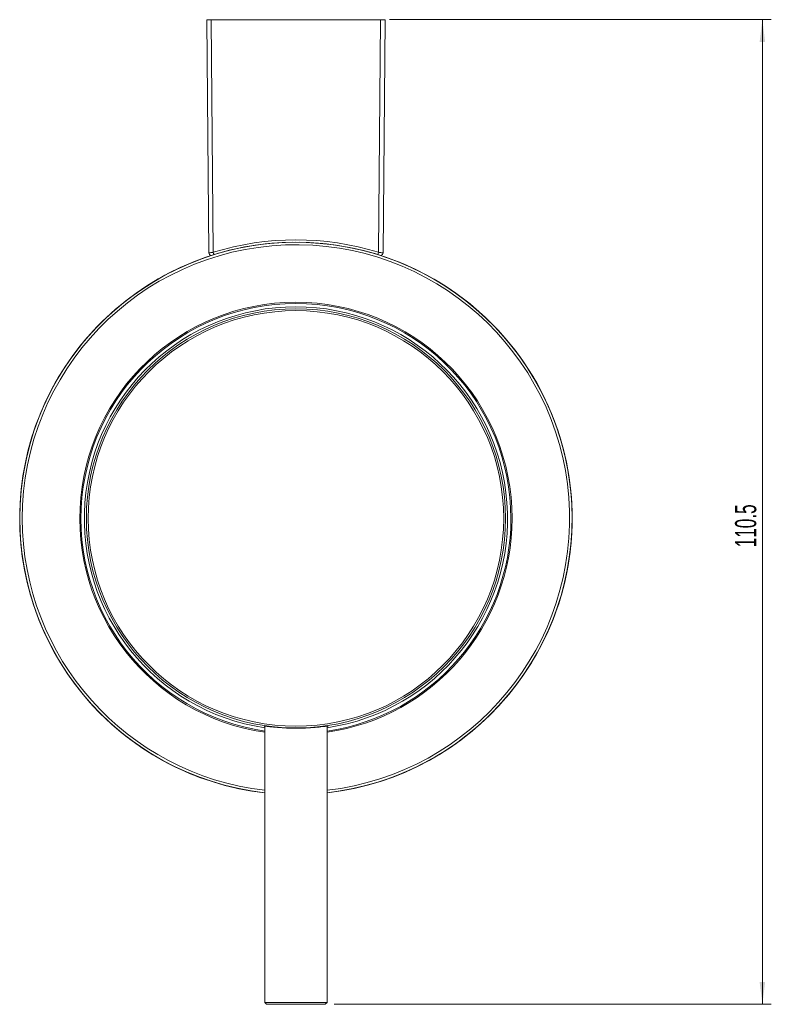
# Model space of a CAD drawing. Header units: millimetres. Extents: x -184 to 227, y 36 to 490.
# Tile 1 of 4: x -184 to -100, y 45 to 155. Entities that reach past the tile are written whole.
import ezdxf

# ---------------------------------------------------------------- set-up
doc = ezdxf.new("R2010")
doc.units = ezdxf.units.MM
doc.styles.add('SLDTEXTSTYLE0', font='TXT', dxfattribs={"width": 0.605})
doc.dimstyles.new('SLDDIMSTYLE1', dxfattribs={"dimtxt": 2.311487, "dimasz": 2.5, "dimexe": 0, "dimexo": 0.0625, "dimgap": 0.577872, "dimtad": 1, "dimtoh": 1, "dimdec": 1, "dimrnd": 1e-09, "dimzin": 12, "dimdsep": 46, "dimtxsty": 'SLDTEXTSTYLE0', "dimsah": 1, "dimcen": 0.09, "dimadec": 0, "dimazin": 0, "dimtfac": 1, "dimtofl": 0, "dimtmove": 0, "dimatfit": 3, "dimfxl": 1, "dimfrac": 2, "dimtolj": 1, "dimtzin": 12, "dimarcsym": 0})

# ---------------------------------------------------------------- blocks, each defined once
blk = doc.blocks.new('*D3')
at = {"color": 7, "linetype": 'Continuous', "lineweight": 0}
for p, q in [((-142.49, 155.17), (-99.64, 155.17)), ((-100.64, 155.17), (-100.64, 44.67)), ((-148.69, 44.67), (-99.64, 44.67))]:
    blk.add_line(p, q, dxfattribs=at)
for points in [[(-100.64, 155.17), (-100.95, 152.67), (-100.33, 152.67)], [(-100.64, 44.67), (-100.33, 47.17), (-100.95, 47.17)]]:
    blk.add_solid(points, dxfattribs=at)
at = {"color": 7, "linetype": 'Continuous', "lineweight": 0, "insert": (-103.71, 95.95), "char_height": 2.381, "attachment_point": 1, "rotation": 90, "style": 'SLDTEXTSTYLE0'}
blk.add_mtext('110.5', dxfattribs=at)

msp = doc.modelspace()

# ---------------------------------------------------------------- linework, layer by layer
at = {"color": 7, "linetype": 'Continuous', "lineweight": 15}
for p, q in [((-162.76, 128.995), (-162.988, 155.165)), ((-162.988, 155.165), (-162.488, 155.165)), ((-162.488, 155.165), (-162.26, 129.057)), ((-162.488, 155.165), (-143.488, 155.165)), ((-143.716, 129.057), (-143.488, 155.165)), ((-143.488, 155.165), (-142.988, 155.165)), ((-142.988, 155.165), (-143.216, 128.995)), ((-156.488, 75.887), (-156.488, 44.865)), ((-149.488, 44.865), (-149.488, 75.885)), ((-156.488, 44.865), (-156.288, 44.665)), ((-156.488, 44.865), (-149.488, 44.865)), ((-149.688, 44.665), (-156.288, 44.665)), ((-149.688, 44.665), (-149.488, 44.865))]:
    msp.add_line(p, q, dxfattribs=at)
for radius in [23.516, 23.316]:
    msp.add_circle((-152.988, 99.196), radius, dxfattribs=at)
for centre, radius, start, end in [((-152.988, 99.162), 31.3, 72.76834, 107.23166), ((-152.988, 99.196), 31, 276.55689, 263.5173), ((-152.988, 99.196), 30.998, 276.56024, 263.51693), ((-162.46, 128.998), 0.3, 180.5, 262.30896), ((-143.516, 128.998), 0.3, 277.69104, 359.5), ((-152.988, 99.196), 24.258, 0.00423, 261.70423), ((-152.988, 99.196), 23.75, 90, 261.52555), ((-152.988, 99.196), 23.75, 278.47445, 90), ((-152.988, 99.196), 24.258, 278.29577, 0.00423)]:
    msp.add_arc(centre, radius, start, end, dxfattribs=at)
at = {"color": 8, "linetype": 'Continuous', "lineweight": 15}
for centre, radius, start, end in [((-152.988, 99.196), 30.998, 276.48307, 180.00423), ((-152.988, 99.196), 30.985, 0.00423, 263.51414), ((-152.988, 99.196), 30.707, 276.54474, 180.00423), ((-104.704, 146.872), 60.25, 197.19843, 197.45362), ((-201.272, 146.872), 60.25, 342.54638, 342.80157), ((-152.988, 99.196), 24.126, 0.00423, 261.65841), ((-152.988, 99.196), 30.998, 180.00423, 263.51693), ((-152.988, 99.196), 30.707, 180.00423, 263.45526), ((-152.988, 99.196), 30.985, 276.48586, 0.00423), ((-152.988, 99.196), 24.126, 278.34159, 0.00423)]:
    msp.add_arc(centre, radius, start, end, dxfattribs=at)
at = {"color": 7, "linetype": 'Continuous', "lineweight": 15}
for points, knots in [([(-162.76, 128.995), (-162.755, 128.995), (-162.744, 128.996), (-162.664, 129.006), (-162.545, 129.021), (-162.403, 129.039), (-162.304, 129.052), (-162.26, 129.057)], [0, 0, 0, 0, 0.2069742, 0.4121456, 0.619196, 0.8328485, 1, 1, 1, 1]), ([(-143.716, 129.057), (-143.658, 129.05), (-143.541, 129.035), (-143.386, 129.015), (-143.274, 129.001), (-143.223, 128.995), (-143.218, 128.995), (-143.216, 128.995)], [0, 0, 0, 0, 0.2235529, 0.4487713, 0.6723056, 0.8887869, 1, 1, 1, 1]), ([(-156.541, 75.888), (-156.544, 75.89), (-156.552, 75.897), (-156.114, 75.84), (-155.329, 75.754), (-154.365, 75.679), (-153.685, 75.661), (-153.403, 75.653)], [0, 0, 0, 0, 0.144627, 0.3734352, 0.6037457, 0.8360795, 1, 1, 1, 1]), ([(-153.403, 75.653), (-152.999, 75.652), (-152.192, 75.65), (-151.06, 75.717), (-150.13, 75.808), (-149.564, 75.878), (-149.324, 75.908), (-149.39, 75.894), (-149.392, 75.894)], [0, 0, 0, 0, 0.1982798, 0.3965254, 0.5958075, 0.7965497, 0.9964092, 1, 1, 1, 1])]:
    msp.add_open_spline(points, degree=3, knots=knots, dxfattribs=at)

# ---------------------------------------------------------------- dimensions: what is measured, and where the dimension line sits
at = {"color": 7, "linetype": 'Continuous', "lineweight": 0}
dim = msp.add_linear_dim(base=(-100.639, 44.665), p1=(-143.488, 155.165), p2=(-149.688, 44.665), angle=90, dimstyle='SLDDIMSTYLE1', dxfattribs=at)
dim.commit()
dim.dimension.update_dxf_attribs({"geometry": '*D3', "text_midpoint": (-100.639, 99.915), "dimtype": 160})

doc.saveas('drawing.dxf')
